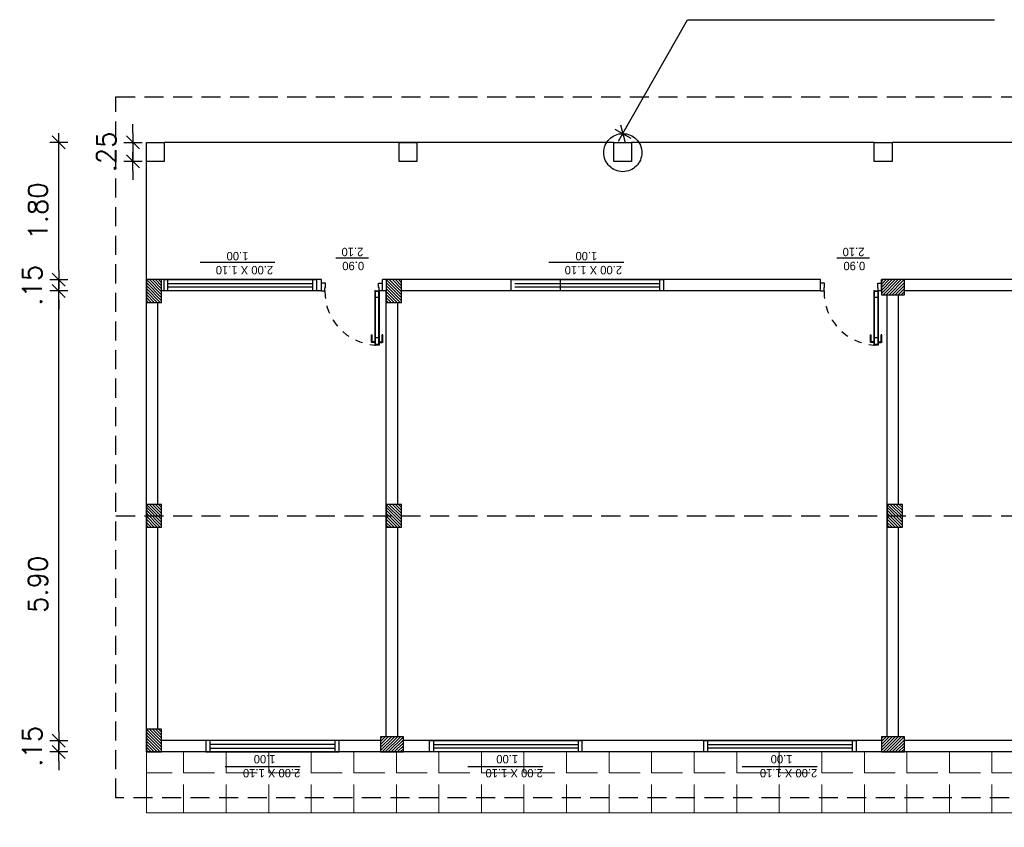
# Model space of a CAD drawing. Header units: millimetres. Extents: x 2197 to 2788, y 425 to 589.
# Tile 17 of 50: x 2279 to 2292, y 452 to 463. Entities that reach past the tile are written whole.
import ezdxf

# ---------------------------------------------------------------- set-up
doc = ezdxf.new("R2010")
doc.units = ezdxf.units.MM
doc.linetypes.add('ACAD_ISO04W100', pattern=[30, 24, -3, 0, -3])
doc.linetypes.add('DASHED2', pattern=[0.375, 0.25, -0.125])
doc.layers.add('Abertura', color=2, linetype='Continuous')
doc.layers.add('Cotas', color=3, linetype='Continuous')
doc.layers.add('P1-HACHURA', color=1, linetype='Continuous', lineweight=5)
doc.styles.add('SIMPLEX_8', font='simplex.shx')
doc.dimstyles.new('08', dxfattribs={"dimtxt": 0.25, "dimasz": 0.12, "dimexe": 0, "dimexo": 0, "dimgap": 0.15, "dimtad": 1, "dimzin": 4, "dimdsep": 46, "dimtxsty": 'SIMPLEX_8', "dimblk1": 'D', "dimblk2": 'D', "dimsah": 1, "dimcen": 0.09, "dimse1": 1, "dimse2": 1, "dimclre": 256, "dimclrt": 2, "dimadec": 0, "dimazin": 0, "dimtfac": 1, "dimtmove": 2, "dimatfit": 3, "dimldrblk": 'D', "dimfxl": 1, "dimtolj": 1, "dimtzin": 0, "dimarcsym": 0})

# ---------------------------------------------------------------- blocks, each defined once
blk = doc.blocks.new('puerta70 05')
at = {"color": 1, "linetype": 'Continuous'}
blk.add_line((71.829, 18.746), (71.829, 18.706), dxfattribs=at)
at = {"color": 1, "linetype": 'DASHED2', "ltscale": 0.01}
blk.add_lwpolyline([(71.199, 18.751, -0.402216), (71.909, 19.411, -0.402216)], format="xyb", dxfattribs=at)
at = {"color": 2, "linetype": 'Continuous'}
for points in [[(71.909, 19.411), (71.954, 19.411), (71.954, 19.406), (72.009, 19.406), (72.009, 19.456)], [(71.909, 19.456), (71.909, 19.411)], [(71.909, 18.701), (71.954, 18.701), (71.954, 18.706), (72.009, 18.706), (72.009, 18.656)], [(71.909, 18.656), (71.909, 18.701)]]:
    blk.add_lwpolyline(points, dxfattribs=at)
at = {"color": 1, "linetype": 'Continuous'}
for points in [[(71.226, 18.751), (71.226, 18.755)], [(71.226, 18.755), (71.251, 18.755)], [(71.232, 18.755), (71.232, 18.791)], [(71.242, 18.801), (71.332, 18.801)], [(71.242, 18.755), (71.242, 18.791)], [(71.242, 18.791), (71.332, 18.791)], [(71.251, 18.755), (71.251, 18.751)], [(71.332, 18.801), (71.332, 18.791)], [(71.226, 18.701), (71.226, 18.696)], [(71.226, 18.696), (71.251, 18.696)], [(71.232, 18.696), (71.232, 18.661)], [(71.242, 18.696), (71.242, 18.661)], [(71.242, 18.661), (71.332, 18.661)], [(71.242, 18.651), (71.332, 18.651)], [(71.251, 18.696), (71.251, 18.701)], [(71.299, 18.746), (71.299, 18.706)], [(71.332, 18.651), (71.332, 18.661)]]:
    blk.add_lwpolyline(points, dxfattribs=at)
for points in [[(71.232, 18.791, -0.414214), (71.242, 18.801, -0.414214)], [(71.242, 18.651, -0.414214), (71.232, 18.661, -0.414214)]]:
    blk.add_lwpolyline(points, format="xyb", dxfattribs=at)
at = {"color": 2, "linetype": 'Continuous'}
blk.add_lwpolyline([(71.909, 18.701), (71.199, 18.701), (71.199, 18.751), (71.909, 18.751)], close=True, dxfattribs=at)
at = {"color": 1, "linetype": 'Continuous'}
blk.add_lwpolyline([(71.904, 18.706), (71.204, 18.706), (71.204, 18.746), (71.904, 18.746)], close=True, dxfattribs=at)
at = {"linetype": 'Continuous'}
for p in [(71.199, 18.751), (71.904, 18.746), (71.904, 18.746)]:
    blk.add_point(p, dxfattribs=at)
at = {"color": 2, "linetype": 'Continuous'}
blk.add_point((71.909, 18.751), dxfattribs=at)
blk = doc.blocks.new('D')
for p, q in [((-1, 0), (1, 0)), ((0, -1), (0, 1))]:
    blk.add_line(p, q)
at = {"color": 4}
blk.add_line((-0.71, -0.71), (0.71, 0.71), dxfattribs=at)
blk = doc.blocks.new('*D96')
at = {"layer": 'Cotas', "color": 0, "linetype": 'ACAD_ISO04W100', "lineweight": -2, "transparency": 16777216}
for p, q in [((2279.941, 453.172), (2279.941, 453.292)), ((2279.941, 452.902), (2279.941, 453.052)), ((2279.941, 452.782), (2279.941, 452.662))]:
    blk.add_line(p, q, dxfattribs=at)
at = {"layer": 'Defpoints', "color": 0, "linetype": 'ACAD_ISO04W100', "transparency": 16777216}
for p in [(2279.941, 453.052), (2281.292, 453.052), (2281.292, 452.902)]:
    blk.add_point(p, dxfattribs=at)
at = {"layer": 'Cotas', "color": 0, "linetype": 'ACAD_ISO04W100', "lineweight": -2, "transparency": 16777216, "xscale": 0.12, "yscale": 0.12, "zscale": 0.12}
for p, rotation in [((2279.941, 453.052), 270), ((2279.941, 452.902), 90)]:
    blk.add_blockref('D', p, dxfattribs=dict(at, rotation=rotation))
at = {"layer": 'Cotas', "color": 2, "linetype": 'ACAD_ISO04W100', "transparency": 16777216, "insert": (2279.591, 452.977), "char_height": 0.25, "attachment_point": 5, "rotation": 90, "style": 'SIMPLEX_8'}
blk.add_mtext('\\A1;.15', dxfattribs=at)
blk = doc.blocks.new('*D97')
at = {"layer": 'Cotas', "color": 0, "linetype": 'ACAD_ISO04W100', "lineweight": -2, "transparency": 16777216}
blk.add_line((2279.941, 453.172), (2279.941, 458.832), dxfattribs=at)
at = {"layer": 'Defpoints', "color": 0, "linetype": 'ACAD_ISO04W100', "transparency": 16777216}
for p in [(2279.941, 458.952), (2281.292, 458.952), (2281.292, 453.052)]:
    blk.add_point(p, dxfattribs=at)
at = {"layer": 'Cotas', "color": 0, "linetype": 'ACAD_ISO04W100', "lineweight": -2, "transparency": 16777216, "xscale": 0.12, "yscale": 0.12, "zscale": 0.12}
for p, rotation in [((2279.941, 458.952), 90), ((2279.941, 453.052), 270)]:
    blk.add_blockref('D', p, dxfattribs=dict(at, rotation=rotation))
at = {"layer": 'Cotas', "color": 2, "linetype": 'ACAD_ISO04W100', "transparency": 16777216, "insert": (2279.666, 455.102), "char_height": 0.25, "attachment_point": 5, "rotation": 90, "style": 'SIMPLEX_8'}
blk.add_mtext('\\A1;5.90', dxfattribs=at)
blk = doc.blocks.new('*D98')
at = {"layer": 'Cotas', "color": 0, "linetype": 'ACAD_ISO04W100', "lineweight": -2, "transparency": 16777216}
for p, q in [((2279.941, 459.222), (2279.941, 459.342)), ((2279.941, 458.952), (2279.941, 459.102)), ((2279.941, 458.832), (2279.941, 458.712))]:
    blk.add_line(p, q, dxfattribs=at)
at = {"layer": 'Defpoints', "color": 0, "linetype": 'ACAD_ISO04W100', "transparency": 16777216}
for p in [(2279.941, 459.102), (2281.292, 459.102), (2281.292, 458.952)]:
    blk.add_point(p, dxfattribs=at)
at = {"layer": 'Cotas', "color": 0, "linetype": 'ACAD_ISO04W100', "lineweight": -2, "transparency": 16777216, "xscale": 0.12, "yscale": 0.12, "zscale": 0.12}
for p, rotation in [((2279.941, 459.102), 270), ((2279.941, 458.952), 90)]:
    blk.add_blockref('D', p, dxfattribs=dict(at, rotation=rotation))
at = {"layer": 'Cotas', "color": 2, "linetype": 'ACAD_ISO04W100', "transparency": 16777216, "insert": (2279.591, 459.027), "char_height": 0.25, "attachment_point": 5, "rotation": 90, "style": 'SIMPLEX_8'}
blk.add_mtext('\\A1;.15', dxfattribs=at)
blk = doc.blocks.new('*D99')
at = {"layer": 'Cotas', "color": 0, "linetype": 'ACAD_ISO04W100', "lineweight": -2, "transparency": 16777216}
blk.add_line((2279.941, 459.222), (2279.941, 460.782), dxfattribs=at)
at = {"layer": 'Defpoints', "color": 0, "linetype": 'ACAD_ISO04W100', "transparency": 16777216}
for p in [(2279.941, 460.902), (2281.092, 460.902), (2281.292, 459.102)]:
    blk.add_point(p, dxfattribs=at)
at = {"layer": 'Cotas', "color": 0, "linetype": 'ACAD_ISO04W100', "lineweight": -2, "transparency": 16777216, "xscale": 0.12, "yscale": 0.12, "zscale": 0.12}
for p, rotation in [((2279.941, 460.902), 90), ((2279.941, 459.102), 270)]:
    blk.add_blockref('D', p, dxfattribs=dict(at, rotation=rotation))
at = {"layer": 'Cotas', "color": 2, "linetype": 'ACAD_ISO04W100', "transparency": 16777216, "insert": (2279.666, 460.002), "char_height": 0.25, "attachment_point": 5, "rotation": 90, "style": 'SIMPLEX_8'}
blk.add_mtext('\\A1;1.80', dxfattribs=at)
blk = doc.blocks.new('*D100')
at = {"layer": 'Cotas', "color": 0, "linetype": 'ACAD_ISO04W100', "lineweight": -2, "transparency": 16777216}
for p, q in [((2280.972, 450.333), (2280.852, 450.333)), ((2281.242, 450.333), (2281.092, 450.333)), ((2281.362, 450.333), (2281.482, 450.333))]:
    blk.add_line(p, q, dxfattribs=at)
at = {"layer": 'Defpoints', "color": 0, "linetype": 'ACAD_ISO04W100', "transparency": 16777216}
for p in [(2281.092, 453.202), (2281.242, 453.202), (2281.092, 450.333)]:
    blk.add_point(p, dxfattribs=at)
at = {"layer": 'Cotas', "color": 0, "linetype": 'ACAD_ISO04W100', "lineweight": -2, "transparency": 16777216, "xscale": 0.12, "yscale": 0.12, "zscale": 0.12}
blk.add_blockref('D', (2281.092, 450.333), dxfattribs=at)
at = {"layer": 'Cotas', "color": 0, "linetype": 'ACAD_ISO04W100', "lineweight": -2, "transparency": 16777216, "xscale": 0.12, "yscale": 0.12, "zscale": 0.12, "rotation": 180}
blk.add_blockref('D', (2281.242, 450.333), dxfattribs=at)
at = {"layer": 'Cotas', "color": 2, "linetype": 'ACAD_ISO04W100', "transparency": 16777216, "insert": (2281.167, 449.733), "char_height": 0.25, "attachment_point": 5, "style": 'SIMPLEX_8'}
blk.add_mtext('\\A1;.15', dxfattribs=at)
blk = doc.blocks.new('*D115')
at = {"layer": 'Cotas', "color": 0, "linetype": 'ACAD_ISO04W100', "lineweight": -2, "transparency": 16777216}
for p, q in [((2280.914, 461.022), (2280.914, 461.142)), ((2280.914, 460.902), (2280.914, 460.652)), ((2280.914, 460.532), (2280.914, 460.412))]:
    blk.add_line(p, q, dxfattribs=at)
at = {"layer": 'Defpoints', "color": 0, "linetype": 'ACAD_ISO04W100', "transparency": 16777216}
for p in [(2281.092, 460.902), (2280.914, 460.652), (2281.092, 460.652)]:
    blk.add_point(p, dxfattribs=at)
at = {"layer": 'Cotas', "color": 0, "linetype": 'ACAD_ISO04W100', "lineweight": -2, "transparency": 16777216, "xscale": 0.12, "yscale": 0.12, "zscale": 0.12}
for p, rotation in [((2280.914, 460.902), 270), ((2280.914, 460.652), 90)]:
    blk.add_blockref('D', p, dxfattribs=dict(at, rotation=rotation))
at = {"layer": 'Cotas', "color": 2, "linetype": 'ACAD_ISO04W100', "transparency": 16777216, "insert": (2280.564, 460.777), "char_height": 0.25, "attachment_point": 5, "rotation": 90, "style": 'SIMPLEX_8'}
blk.add_mtext('\\A1;.25', dxfattribs=at)

msp = doc.modelspace()

# ---------------------------------------------------------------- hatches: boundary and pattern name
h = msp.add_hatch()
h.set_pattern_fill('ANSI31', color=1, scale=0.0088, angle=90)
h.set_pattern_definition([(135, (2748.635991, -1825.096705), (-0.01975656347, -0.01975656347), [])])
h.paths.add_polyline_path([(2281.292, 459.102), (2281.092, 459.102), (2281.092, 458.802), (2281.292, 458.802)])
h = msp.add_hatch()
h.set_pattern_fill('ANSI31', color=1, scale=0.0088, angle=90)
h.set_pattern_definition([(135, (2751.785991, -1825.096705), (-0.01975656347, -0.01975656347), [])])
h.paths.add_polyline_path([(2284.442, 459.102), (2284.242, 459.102), (2284.242, 458.802), (2284.442, 458.802)])
h = msp.add_hatch()
h.set_pattern_fill('ANSI31', color=1, scale=0.0088)
h.set_pattern_definition([(45, (6.84811, -8.441188), (-0.01975656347, 0.01975656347), [])])
h.paths.add_polyline_path([(2291.047, 458.902), (2291.047, 459.102), (2290.747, 459.102), (2290.747, 458.902)])
h = msp.add_hatch()
h.set_pattern_fill('ANSI31', color=1, scale=0.0088, angle=90)
h.set_pattern_definition([(135, (2748.635991, -1828.046705), (-0.01975656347, -0.01975656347), [])])
h.paths.add_polyline_path([(2281.292, 456.152), (2281.092, 456.152), (2281.092, 455.852), (2281.292, 455.852)])
h = msp.add_hatch()
h.set_pattern_fill('ANSI31', color=1, scale=0.0088, angle=90)
h.set_pattern_definition([(135, (2751.785991, -1828.046705), (-0.01975656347, -0.01975656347), [])])
h.paths.add_polyline_path([(2284.442, 456.152), (2284.242, 456.152), (2284.242, 455.852), (2284.442, 455.852)])
h = msp.add_hatch()
h.set_pattern_fill('ANSI31', color=1, scale=0.0088, angle=90)
h.set_pattern_definition([(135, (2758.365991, -1828.046705), (-0.01975656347, -0.01975656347), [])])
h.paths.add_polyline_path([(2291.022, 456.152), (2290.822, 456.152), (2290.822, 455.852), (2291.022, 455.852)])
h = msp.add_hatch()
h.set_pattern_fill('ANSI31', color=1, scale=0.0088, angle=90)
h.set_pattern_definition([(135, (2748.635991, -1830.996705), (-0.01975656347, -0.01975656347), [])])
h.paths.add_polyline_path([(2281.292, 453.202), (2281.092, 453.202), (2281.092, 452.902), (2281.292, 452.902)])
h = msp.add_hatch()
h.set_pattern_fill('ANSI31', color=1, scale=0.0088)
h.set_pattern_definition([(45, (0.26811, -14.441188), (-0.01975656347, 0.01975656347), [])])
h.paths.add_polyline_path([(2284.467, 452.902), (2284.467, 453.102), (2284.167, 453.102), (2284.167, 452.902)])
h = msp.add_hatch()
h.set_pattern_fill('ANSI31', color=1, scale=0.0088)
h.set_pattern_definition([(45, (6.84811, -14.441188), (-0.01975656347, 0.01975656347), [])])
h.paths.add_polyline_path([(2291.047, 452.902), (2291.047, 453.102), (2290.747, 453.102), (2290.747, 452.902)])
at = {"layer": 'P1-HACHURA', "linetype": 'ByBlock'}
h = msp.add_hatch(dxfattribs=at)
h.set_pattern_fill('ANGLE', color=256, scale=0.08, style=0)
h.set_pattern_definition([(0, (0, 0), (0, 0.5588), [0.4064, -0.1524]), (90, (0, 0), (-0.5588, 3e-17), [0.4064, -0.1524])])
h.paths.add_polyline_path([(2311.522, 452.302), (2311.522, 452.902), (2281.092, 452.902), (2281.092, 452.302)])
h.paths.add_polyline_path([(2281.092, 452.302), (2281.092, 452.102), (2311.522, 452.102), (2311.522, 452.302)])
h.paths.add_polyline_path([(2308.538, 452.891), (2307.517, 452.891), (2307.517, 452.542), (2308.538, 452.542)], flags=24)
h.paths.add_polyline_path([(2301.677, 452.891), (2300.656, 452.891), (2300.656, 452.542), (2301.677, 452.542)], flags=24)
h.paths.add_polyline_path([(2294.767, 452.891), (2293.747, 452.891), (2293.747, 452.542), (2294.767, 452.542)], flags=24)
h.paths.add_polyline_path([(2289.931, 452.891), (2288.91, 452.891), (2288.91, 452.542), (2289.931, 452.542)], flags=24)
h.paths.add_polyline_path([(2286.327, 452.891), (2285.306, 452.891), (2285.306, 452.542), (2286.327, 452.542)], flags=24)
h.paths.add_polyline_path([(2283.141, 452.891), (2282.12, 452.891), (2282.12, 452.542), (2283.141, 452.542)], flags=24)

# ---------------------------------------------------------------- linework, layer by layer
for p, q in [((2284.292, 460.902), (2281.327, 460.902)), ((2287.23, 460.902), (2284.162, 460.902)), ((2290.65, 460.902), (2287.465, 460.902)), ((2294.07, 460.902), (2290.885, 460.902)), ((2284.811, 452.902), (2284.811, 453.052)), ((2288.413, 452.902), (2288.413, 453.052))]:
    msp.add_line(p, q)
at = {"color": 1}
for p, q in [((2284.009, 459.381), (2283.58, 459.381)), ((2290.591, 459.381), (2290.162, 459.381)), ((2282.78, 459.326), (2281.796, 459.326)), ((2287.363, 459.326), (2286.379, 459.326)), ((2283.113, 452.708), (2282.128, 452.708)), ((2286.299, 452.708), (2285.314, 452.708)), ((2289.903, 452.708), (2288.918, 452.708))]:
    msp.add_line(p, q, dxfattribs=at)
at = {"color": 2}
for p, q in [((2281.923, 453.052), (2281.923, 452.902)), ((2284.861, 453.052), (2284.861, 452.902)), ((2288.463, 453.052), (2288.463, 452.902))]:
    msp.add_line(p, q, dxfattribs=at)
at = {"color": 5}
for points in [[(2281.092, 460.652), (2281.092, 460.902), (2281.327, 460.902), (2281.327, 460.652)], [(2284.41, 460.652), (2284.41, 460.902), (2284.645, 460.902), (2284.645, 460.652)], [(2287.23, 460.652), (2287.23, 460.902), (2287.465, 460.902), (2287.465, 460.652)], [(2290.65, 460.652), (2290.65, 460.902), (2290.885, 460.902), (2290.885, 460.652)], [(2281.092, 458.802), (2281.292, 458.802), (2281.292, 459.102), (2281.092, 459.102)], [(2284.242, 458.802), (2284.442, 458.802), (2284.442, 459.102), (2284.242, 459.102)], [(2290.747, 459.102), (2290.747, 458.902), (2291.047, 458.902), (2291.047, 459.102)], [(2281.092, 455.852), (2281.292, 455.852), (2281.292, 456.152), (2281.092, 456.152)], [(2284.242, 455.852), (2284.442, 455.852), (2284.442, 456.152), (2284.242, 456.152)], [(2290.822, 455.852), (2291.022, 455.852), (2291.022, 456.152), (2290.822, 456.152)], [(2281.092, 452.902), (2281.292, 452.902), (2281.292, 453.202), (2281.092, 453.202)], [(2284.167, 453.102), (2284.167, 452.902), (2284.467, 452.902), (2284.467, 453.102)], [(2290.747, 453.102), (2290.747, 452.902), (2291.047, 452.902), (2291.047, 453.102)]]:
    msp.add_lwpolyline(points, close=True, dxfattribs=at)
at = {"color": 2}
for points in [[(2283.324, 458.952), (2281.324, 458.952), (2281.324, 459.102), (2283.324, 459.102)], [(2287.882, 458.952), (2285.882, 458.952), (2285.882, 459.102), (2287.882, 459.102)], [(2283.623, 453.052), (2281.873, 453.052), (2281.873, 452.902), (2283.623, 452.902)], [(2286.811, 452.902), (2284.811, 452.902), (2284.811, 453.052), (2286.811, 453.052)], [(2290.413, 452.902), (2288.413, 452.902), (2288.413, 453.052), (2290.413, 453.052)]]:
    msp.add_lwpolyline(points, close=True, dxfattribs=at)
at = {"color": 1}
for points in [[(2281.374, 459.052), (2283.274, 459.052)], [(2283.274, 459.002), (2281.374, 459.002)], [(2285.932, 459.052), (2287.832, 459.052)], [(2287.832, 459.002), (2285.932, 459.002)], [(2284.861, 453.002), (2286.761, 453.002)], [(2286.761, 452.952), (2284.861, 452.952)], [(2288.463, 453.002), (2290.363, 453.002)], [(2290.363, 452.952), (2288.463, 452.952)]]:
    msp.add_lwpolyline(points, dxfattribs=at)
msp.add_lwpolyline([(2283.573, 453.002), (2281.923, 453.002), (2281.923, 452.952), (2283.573, 452.952)], close=True, dxfattribs=at)
at = {"layer": 'Cotas', "color": 7, "linetype": 'ACAD_ISO04W100'}
msp.add_line((2281.092, 459.102), (2281.092, 460.902), dxfattribs=at)
at = {"layer": 'Cotas', "color": 6, "linetype": 'ACAD_ISO04W100'}
for p, q in [((2281.092, 452.902), (2281.092, 459.102)), ((2283.392, 459.102), (2281.092, 459.102)), ((2283.392, 458.952), (2283.392, 459.102)), ((2289.947, 459.102), (2284.192, 459.102)), ((2284.192, 458.952), (2284.192, 459.102)), ((2289.947, 458.952), (2289.947, 459.102)), ((2290.747, 458.952), (2290.747, 459.102)), ((2296.822, 459.102), (2290.772, 459.102)), ((2283.392, 458.952), (2281.292, 458.952)), ((2284.242, 458.952), (2284.192, 458.952)), ((2284.242, 458.952), (2284.192, 458.952)), ((2284.242, 453.102), (2284.242, 458.952)), ((2289.947, 458.952), (2284.442, 458.952)), ((2290.822, 453.102), (2290.822, 458.902)), ((2290.972, 456.152), (2290.972, 458.902)), ((2296.822, 458.952), (2291.047, 458.952)), ((2281.242, 456.152), (2281.242, 458.802)), ((2284.392, 456.152), (2284.392, 458.802)), ((2281.242, 453.202), (2281.242, 455.852)), ((2284.392, 453.102), (2284.392, 455.852)), ((2290.972, 453.102), (2290.972, 455.852)), ((2284.167, 453.052), (2281.292, 453.052)), ((2284.167, 453.052), (2283.792, 453.052)), ((2290.747, 453.052), (2284.467, 453.052)), ((2297.597, 453.052), (2291.047, 453.052)), ((2297.672, 452.902), (2281.092, 452.902))]:
    msp.add_line(p, q, dxfattribs=at)
at = {"layer": 'Cotas', "color": 2, "linetype": 'ACAD_ISO04W100'}
for p, q in [((2281.374, 458.952), (2281.374, 459.102)), ((2283.274, 459.102), (2283.274, 458.952)), ((2286.532, 458.952), (2286.532, 459.102)), ((2287.832, 459.102), (2287.832, 458.952)), ((2283.573, 452.902), (2283.573, 453.052)), ((2286.761, 453.052), (2286.761, 452.902)), ((2290.363, 453.052), (2290.363, 452.902))]:
    msp.add_line(p, q, dxfattribs=at)
at = {"layer": 'Cotas', "linetype": 'DASHED2'}
msp.add_line((2280.692, 456.002), (2311.922, 456.002), dxfattribs=at)
msp.add_lwpolyline([(2280.692, 461.502), (2311.922, 461.502), (2311.922, 452.302), (2280.692, 452.302)], close=True, dxfattribs=at)
at = {"layer": 'Cotas', "color": 6, "linetype": 'ACAD_ISO04W100'}
msp.add_circle((2287.349, 460.768), 0.25, dxfattribs=at)
at = {"layer": 'P1-HACHURA', "linetype": 'ACAD_ISO04W100'}
msp.add_line((2281.092, 452.902), (2281.092, 452.102), dxfattribs=at)
at = {"layer": 'P1-HACHURA'}
msp.add_line((2281.092, 452.102), (2311.522, 452.102), dxfattribs=at)
at = {"layer": 'P1-HACHURA', "linetype": 'ByBlock'}
msp.add_lwpolyline([(2281.092, 452.902), (2311.522, 452.902), (2311.522, 452.102), (2281.092, 452.102)], close=True, dxfattribs=at)

# ---------------------------------------------------------------- block references
at = {"layer": 'Abertura', "color": 2, "rotation": 89.99999999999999}
for p in [(2302.848, 387.044), (2309.403, 387.044)]:
    msp.add_blockref('puerta70 05', p, dxfattribs=at)

# ---------------------------------------------------------------- texts
at = {"char_height": 0.11019, "attachment_point": 1, "rotation": 180}
for s, insert in [('\\A1;\\pi0.82853;{\\fZurich Cn BT|b0|i0|c0|p34;\\C2;0.90\\P\\pi0.83902;2.10}', (2284.78, 459.225)), ('\\A1;\\pi0.82853;{\\fZurich Cn BT|b0|i0|c0|p34;\\C2;0.90\\P\\pi0.83902;2.10}', (2291.362, 459.225)), ('\\A1;\\pi0.5137;{\\fZurich Cn BT|b0|i0|c0|p34;\\C2;2.00 X 1.10\\P\\pi0.83902;1.00}', (2283.27, 459.171)), ('\\A1;\\pi0.5137;{\\fZurich Cn BT|b0|i0|c0|p34;\\C2;2.00 X 1.10\\P\\pi0.83902;1.00}', (2287.853, 459.171)), ('\\A1;\\pi0.5137;{\\fZurich Cn BT|b0|i0|c0|p34;\\C2;2.00 X 1.10\\P\\pi0.83902;1.00}', (2283.627, 452.569)), ('\\A1;\\pi0.5137;{\\fZurich Cn BT|b0|i0|c0|p34;\\C2;2.00 X 1.10\\P\\pi0.83902;1.00}', (2286.813, 452.569)), ('\\A1;\\pi0.5137;{\\fZurich Cn BT|b0|i0|c0|p34;\\C2;2.00 X 1.10\\P\\pi0.83902;1.00}', (2290.417, 452.569))]:
    msp.add_mtext_dynamic_manual_height_columns(s, width=1.99287, gutter_width=1, heights=[0], dxfattribs=dict(at, insert=insert))

# ---------------------------------------------------------------- dimensions: what is measured, and where the dimension line sits
at = {"layer": 'Cotas', "color": 6, "linetype": 'ACAD_ISO04W100'}
dim = msp.add_linear_dim(base=(2280.914, 460.652), p1=(2281.092, 460.902), p2=(2281.092, 460.652), angle=90, dimstyle='08', dxfattribs=at)
dim.commit()
dim.dimension.update_dxf_attribs({"geometry": '*D115', "text_midpoint": (2280.564, 460.777)})
at = {"layer": 'Cotas', "color": 1, "linetype": 'ACAD_ISO04W100'}
for base, p1, p2, picture, middle in [((2279.941, 460.902), (2281.292, 459.102), (2281.092, 460.902), '*D99', (2279.666, 460.002)), ((2279.941, 459.102), (2281.292, 458.952), (2281.292, 459.102), '*D98', (2279.591, 459.027)), ((2279.941, 453.052), (2281.292, 452.902), (2281.292, 453.052), '*D96', (2279.591, 452.977))]:
    dim = msp.add_linear_dim(base=base, p1=p1, p2=p2, angle=90, dimstyle='08', dxfattribs=at)
    dim.commit()
    dim.dimension.update_dxf_attribs({"geometry": picture, "text_midpoint": middle})
dim = msp.add_linear_dim(base=(2279.941, 458.952), p1=(2281.292, 453.052), p2=(2281.292, 458.952), angle=90, dimstyle='08', dxfattribs=at)
dim.commit()
dim.dimension.update_dxf_attribs({"geometry": '*D97', "text_midpoint": (2279.666, 455.102), "dimtype": 160})
dim = msp.add_linear_dim(base=(2281.092, 450.333), p1=(2281.242, 453.202), p2=(2281.092, 453.202), dimstyle='08', dxfattribs=at)
dim.commit()
dim.dimension.update_dxf_attribs({"geometry": '*D100', "text_midpoint": (2281.167, 449.733)})

# ---------------------------------------------------------------- leaders
at = {"layer": 'Cotas', "color": 6, "linetype": 'ACAD_ISO04W100', "annotation_type": 0, "has_hookline": 1, "hookline_direction": 0, "text_width": 3.762}
msp.add_leader([(2287.349, 461.018), (2288.198, 462.512), (2288.318, 462.512)], dimstyle='08', dxfattribs=at)

doc.saveas('drawing.dxf')
